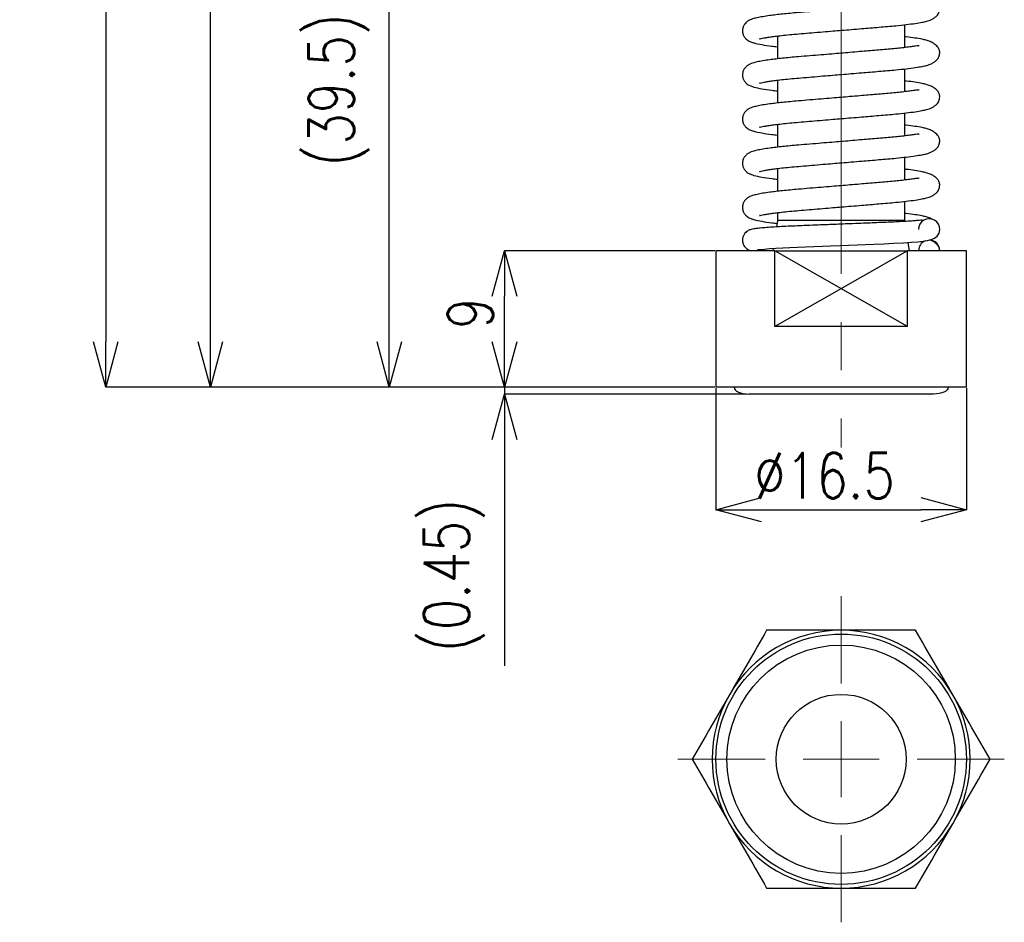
# Model space of a CAD drawing. Header units: millimetres. Extents: x 9 to 204, y 18 to 201.
# Tile 1 of 7: x 43 to 108, y 18 to 77. Entities that reach past the tile are written whole.
import ezdxf

# ---------------------------------------------------------------- set-up
doc = ezdxf.new("R2010")
doc.units = ezdxf.units.MM
doc.linetypes.add('CENTER2', pattern=[28.575, 19.05, -3.175, 3.175, -3.175])
doc.layers.get('Defpoints').update_dxf_attribs({"color": 8, "lineweight": 0})
doc.layers.add('02 Center', color=150, linetype='CENTER2', lineweight=15)
doc.styles.add('GT_Dimension', font='simplex.shx', dxfattribs={"width": 0.8, "bigfont": 'bigfont.shx'})
doc.styles.add('SLDTEXTSTYLE1', font='TXT', dxfattribs={"width": 0.7, "bigfont": 'bigfont'})
doc.dimstyles.new('SLDDIMSTYLE2', dxfattribs={"dimtxt": 3, "dimasz": 3, "dimexe": 0, "dimexo": 0.0625, "dimgap": 0.75, "dimtad": 3, "dimrnd": 1e-09, "dimdsep": 46, "dimtxsty": 'SLDTEXTSTYLE1', "dimblk1": 'OPEN30', "dimblk2": 'OPEN30', "dimsah": 1, "dimcen": 0.09, "dimadec": 0, "dimazin": 2, "dimtfac": 1, "dimtdec": 3, "dimtmove": 0, "dimatfit": 0, "dimldrblk": 'OPEN30', "dimfxl": 1, "dimfrac": 2, "dimtolj": 1, "dimtzin": 12, "dimarcsym": 0})
doc.dimstyles.new('SLDDIMSTYLE3', dxfattribs={"dimtxt": 3, "dimasz": 3, "dimexe": 0, "dimexo": 0.0625, "dimgap": 0.75, "dimtad": 3, "dimrnd": 1e-09, "dimzin": 12, "dimdsep": 46, "dimtxsty": 'SLDTEXTSTYLE1', "dimblk1": 'OPEN30', "dimblk2": 'OPEN30', "dimsah": 1, "dimcen": 0.09, "dimadec": 0, "dimazin": 3, "dimtfac": 1, "dimtdec": 3, "dimtofl": 0, "dimtmove": 0, "dimatfit": 3, "dimldrblk": 'OPEN30', "dimfxl": 1, "dimfrac": 2, "dimtolj": 1, "dimtzin": 12, "dimarcsym": 0})

# ---------------------------------------------------------------- blocks, each defined once
blk = doc.blocks.new('_Open30')
at = {"color": 0, "linetype": 'ByBlock', "lineweight": -2}
for p, q in [((-1, 0.268), (0, 0)), ((0, 0), (-1, -0.268)), ((0, 0), (-1, 0))]:
    blk.add_line(p, q, dxfattribs=at)
blk = doc.blocks.new('*D10')
at = {"color": 0, "lineweight": -2, "transparency": 16777216}
for p, q in [((74.867, 55.766), (74.867, 58.766)), ((88.735, 52.766), (74.867, 52.766)), ((74.867, 52.766), (74.867, 52.316)), ((90.805, 52.316), (74.867, 52.316)), ((74.867, 49.316), (74.867, 34.416))]:
    blk.add_line(p, q, dxfattribs=at)
at = {"layer": 'Defpoints', "color": 0, "transparency": 16777216}
for p in [(88.797, 52.766), (74.867, 52.316), (90.867, 52.316)]:
    blk.add_point(p, dxfattribs=at)
at = {"color": 0, "lineweight": -2, "transparency": 16777216, "xscale": 3, "yscale": 3, "zscale": 3}
for p, rotation in [((74.867, 52.766), 270), ((74.867, 52.316), 90)]:
    blk.add_blockref('_Open30', p, dxfattribs=dict(at, rotation=rotation))
at = {"color": 0, "transparency": 16777216, "insert": (69.546, 40.366), "char_height": 3, "attachment_point": 2, "rotation": 90, "style": 'GT_Dimension'}
blk.add_mtext('\\A1;(0.45)', dxfattribs=at)
blk = doc.blocks.new('*D12')
at = {"color": 0, "lineweight": -2, "transparency": 16777216}
for p, q in [((88.797, 52.703), (88.797, 44.693)), ((105.297, 52.703), (105.297, 44.693)), ((91.797, 44.693), (102.297, 44.693))]:
    blk.add_line(p, q, dxfattribs=at)
at = {"layer": 'Defpoints', "color": 0, "lineweight": 0, "transparency": 16777216}
for p in [(88.797, 52.766), (105.297, 52.766), (105.297, 44.693)]:
    blk.add_point(p, dxfattribs=at)
at = {"color": 0, "lineweight": -2, "transparency": 16777216, "xscale": 3, "yscale": 3, "zscale": 3, "rotation": 180}
blk.add_blockref('_Open30', (88.797, 44.693), dxfattribs=at)
at = {"color": 0, "lineweight": -2, "transparency": 16777216, "xscale": 3, "yscale": 3, "zscale": 3}
blk.add_blockref('_Open30', (105.297, 44.693), dxfattribs=at)
at = {"color": 0, "transparency": 16777216, "insert": (95.947, 48.443), "char_height": 3, "attachment_point": 2, "style": 'GT_Dimension'}
blk.add_mtext('\\A1;%%c16.5', dxfattribs=at)
blk = doc.blocks.new('*D13')
at = {"color": 0, "lineweight": -2, "transparency": 16777216}
for p, q in [((88.735, 61.766), (74.867, 61.766)), ((74.867, 55.766), (74.867, 58.766)), ((88.735, 52.766), (74.867, 52.766))]:
    blk.add_line(p, q, dxfattribs=at)
at = {"layer": 'Defpoints', "color": 0, "transparency": 16777216}
for p in [(74.867, 61.766), (88.797, 61.766), (88.797, 52.766)]:
    blk.add_point(p, dxfattribs=at)
at = {"color": 0, "lineweight": -2, "transparency": 16777216, "xscale": 3, "yscale": 3, "zscale": 3}
for p, rotation in [((74.867, 61.766), 90), ((74.867, 52.766), 270)]:
    blk.add_blockref('_Open30', p, dxfattribs=dict(at, rotation=rotation))
at = {"color": 0, "transparency": 16777216, "insert": (71.117, 57.639), "char_height": 3, "attachment_point": 2, "rotation": 90, "style": 'GT_Dimension'}
blk.add_mtext('\\A1;9', dxfattribs=at)
blk = doc.blocks.new('*D14')
at = {"color": 0, "lineweight": -2, "transparency": 16777216}
for p, q in [((88.985, 92.266), (67.274, 92.266)), ((67.274, 55.766), (67.274, 89.266)), ((88.735, 52.766), (67.274, 52.766))]:
    blk.add_line(p, q, dxfattribs=at)
at = {"layer": 'Defpoints', "color": 0, "lineweight": 0, "transparency": 16777216}
for p in [(67.274, 92.266), (89.047, 92.266), (88.797, 52.766)]:
    blk.add_point(p, dxfattribs=at)
at = {"color": 0, "lineweight": -2, "transparency": 16777216, "xscale": 3, "yscale": 3, "zscale": 3}
for p, rotation in [((67.274, 92.266), 90), ((67.274, 52.766), 270)]:
    blk.add_blockref('_Open30', p, dxfattribs=dict(at, rotation=rotation))
at = {"color": 0, "transparency": 16777216, "insert": (61.953, 72.366), "char_height": 3, "attachment_point": 2, "rotation": 90, "style": 'GT_Dimension'}
blk.add_mtext('\\A1;(39.5)', dxfattribs=at)
blk = doc.blocks.new('*D17')
at = {"color": 0, "lineweight": -2, "transparency": 16777216}
for p, q in [((92.785, 119.766), (55.493, 119.766)), ((55.493, 55.766), (55.493, 116.766)), ((88.735, 52.766), (55.493, 52.766))]:
    blk.add_line(p, q, dxfattribs=at)
at = {"layer": 'Defpoints', "color": 0, "lineweight": 0, "transparency": 16777216}
for p in [(55.493, 119.766), (92.847, 119.766), (88.797, 52.766)]:
    blk.add_point(p, dxfattribs=at)
at = {"color": 0, "lineweight": -2, "transparency": 16777216, "xscale": 3, "yscale": 3, "zscale": 3}
for p, rotation in [((55.493, 119.766), 90), ((55.493, 52.766), 270)]:
    blk.add_blockref('_Open30', p, dxfattribs=dict(at, rotation=rotation))
at = {"color": 0, "transparency": 16777216, "insert": (51.743, 82.105), "char_height": 3, "attachment_point": 2, "rotation": 90, "style": 'GT_Dimension'}
blk.add_mtext('\\A1;67', dxfattribs=at)
blk = doc.blocks.new('*D21')
at = {"color": 0, "lineweight": -2, "transparency": 16777216}
for p, q in [((95.085, 133.766), (48.594, 133.766)), ((48.594, 130.766), (48.594, 55.766)), ((88.735, 52.766), (48.594, 52.766))]:
    blk.add_line(p, q, dxfattribs=at)
at = {"layer": 'Defpoints', "color": 0, "lineweight": 0, "transparency": 16777216}
for p in [(95.147, 133.766), (48.594, 52.766), (88.797, 52.766)]:
    blk.add_point(p, dxfattribs=at)
at = {"color": 0, "lineweight": -2, "transparency": 16777216, "xscale": 3, "yscale": 3, "zscale": 3}
for p, rotation in [((48.594, 133.766), 90), ((48.594, 52.766), 270)]:
    blk.add_blockref('_Open30', p, dxfattribs=dict(at, rotation=rotation))
at = {"color": 0, "transparency": 16777216, "insert": (43.272, 95.338), "char_height": 3, "attachment_point": 2, "rotation": 90, "style": 'GT_Dimension'}
blk.add_mtext('\\A1;(81)', dxfattribs=at)
blk = doc.blocks.new('SW_CENTERMARKSYMBOL_0')
at = {"color": 0, "linetype": 'Continuous', "lineweight": 0}
for p, q in [((0, 5), (0, 10.75)), ((0, 0), (0, 2.5)), ((-5, 0), (-10.75, 0)), ((0, 0), (-2.5, 0)), ((0, 0), (0, -2.5)), ((0, 0), (2.5, 0)), ((5, 0), (10.75, 0)), ((0, -5), (0, -10.75))]:
    blk.add_line(p, q, dxfattribs=at)

msp = doc.modelspace()

# ---------------------------------------------------------------- linework, layer by layer
for p, q in [((101.2472, 75.1568), (101.2472, 76.6629)), ((92.8472, 75.9193), (92.8472, 74.4138)), ((101.2472, 72.2463), (101.2472, 73.7523)), ((92.8472, 73.0088), (92.8472, 71.5032)), ((101.2472, 69.3357), (101.2472, 70.8418)), ((92.8472, 70.0982), (92.8472, 68.5927)), ((101.2472, 66.4252), (101.2472, 67.9312)), ((92.8472, 67.1876), (92.8472, 65.6821)), ((101.2472, 63.7659), (101.2472, 65.0206)), ((92.8472, 64.2771), (92.8472, 63.7659)), ((92.8472, 63.7659), (92.7826, 63.3346)), ((101.2472, 63.7659), (92.8472, 63.7659)), ((101.2574, 63.6978), (101.2472, 63.7659)), ((101.5472, 61.7659), (101.4657, 62.3093)), ((88.7972, 61.7659), (88.7972, 52.7659)), ((92.6812, 61.7659), (88.7972, 61.7659)), ((92.5704, 61.9202), (92.5472, 61.7659)), ((92.6812, 56.7659), (92.6812, 61.7659)), ((92.6812, 61.7659), (101.4133, 61.7659)), ((101.4133, 56.7659), (92.6812, 61.7659)), ((101.4133, 61.7659), (92.6812, 56.7659)), ((101.4133, 56.7659), (101.4133, 61.7659)), ((105.2972, 61.7659), (101.4133, 61.7659)), ((105.2972, 52.7659), (105.2972, 61.7659)), ((101.4133, 56.7659), (92.6812, 56.7659)), ((105.2972, 52.7659), (88.7972, 52.7659)), ((103.1313, 52.3159), (90.9632, 52.3159))]:
    msp.add_line(p, q)
at = {"flags": 128}
msp.add_lwpolyline([(91.5318, 61.832), (91.5281, 61.8292), (91.5884, 61.8368), (91.7378, 61.8543), (91.9982, 61.879), (92.346, 61.9057), (92.7504, 61.9318), (93.1966, 61.9565), (93.6718, 61.9795), (94.1701, 62.0008), (94.697, 62.0221), (95.2579, 62.0448), (95.8252, 62.0677), (96.3539, 62.0891), (96.9827, 62.1145), (97.5632, 62.1379), (98.1353, 62.161), (98.6483, 62.1817), (99.2312, 62.2052), (99.8613, 62.2306), (100.5244, 62.2589), (101.1544, 62.2905), (101.6794, 62.3221), (102.1056, 62.3542), (102.4467, 62.3883), (102.7299, 62.4306), (103.042, 62.5194), (103.2086, 62.6038), (103.3682, 62.7335), (103.4948, 62.922), (103.5472, 63.1684), (103.5472, 63.1684)], dxfattribs=at)
for radius in [8.25, 7.523, 4.2747]:
    msp.add_circle((97.0472, 28.2554), radius)
for centre, radius, start, end in [((102.8472, 63.1684), 0.7, 0.041128, 180.087895), ((102.8472, 61.7634), 0.7, 112.217386, 179.795372), ((102.8472, 61.7634), 0.7, 0.204627, 90), ((97.0472, 28.2554), 8.5, 90, 150), ((97.0472, 28.2554), 8.5, 30, 90), ((97.0472, 28.2554), 8.5, 150, 210), ((97.0472, 28.2554), 8.5, 330, 30), ((97.0472, 28.2554), 8.5, 210, 270), ((97.0472, 28.2554), 8.5, 270, 330)]:
    msp.add_arc(centre, radius, start, end)
msp.add_ellipse((90.9632, 52.7659), major_axis=(-0.9704, 0), ratio=0.4637448, start_param=6.2831853, end_param=7.8539816)
at = {"extrusion": (0, 0, -1)}
msp.add_ellipse((103.1313, 52.7659), major_axis=(0.9704, 0), ratio=0.4637448, start_param=6.2831853, end_param=7.8539816, dxfattribs=at)
for points, knots in [([(102.1832, 78.1619), (102.1699, 78.1727), (102.141, 78.1963), (101.9567, 78.1643), (101.6716, 78.1219), (101.2914, 78.0712), (100.8642, 78.0226), (100.4014, 77.9761), (99.9091, 77.9331), (99.3876, 77.8897), (98.8457, 77.8441), (98.2564, 77.7947), (97.6565, 77.7445), (97.0324, 77.6923), (96.3993, 77.6393), (95.709, 77.5817), (94.9667, 77.5197), (94.2805, 77.4629), (93.6812, 77.4119), (93.1836, 77.3629), (92.7351, 77.3129), (92.2942, 77.2568), (91.8751, 77.1936), (91.5049, 77.1223), (91.2486, 77.0569), (91.0483, 76.9827), (90.8914, 76.9), (90.7347, 76.7722), (90.604, 76.574), (90.5374, 76.3476), (90.553, 76.1022), (90.6348, 75.9017), (90.7469, 75.755), (90.9066, 75.6194), (91.1009, 75.5256), (91.36, 75.4425), (91.7967, 75.3494), (92.3285, 75.2673), (92.7215, 75.2233), (92.8472, 75.2092)], [0, 0, 0, 0, 0.0238783, 0.0518066, 0.0801453, 0.1086484, 0.1368311, 0.1644326, 0.1913195, 0.2181668, 0.2454793, 0.271621, 0.3025848, 0.3292928, 0.3578298, 0.3899485, 0.4256112, 0.4642782, 0.4933787, 0.5221505, 0.5504125, 0.5781026, 0.6145784, 0.6504011, 0.6840405, 0.7057637, 0.7246973, 0.7430133, 0.7542439, 0.7674418, 0.7813467, 0.7947532, 0.8076492, 0.8201884, 0.8454203, 0.8722657, 0.9255328, 0.9761831, 1, 1, 1, 1]), ([(91.6792, 75.732), (91.6754, 75.729), (91.6575, 75.7149), (91.7746, 75.7545), (91.9364, 75.7848), (92.1706, 75.827), (92.4485, 75.8687), (92.8026, 75.9156), (93.2479, 75.9666), (93.7963, 76.0209), (94.4191, 76.0732), (95.1055, 76.1308), (95.8105, 76.19), (96.4741, 76.2455), (97.099, 76.2978), (97.7361, 76.3511), (98.3657, 76.4037), (98.9771, 76.4546), (99.5495, 76.5025), (100.1184, 76.549), (100.7316, 76.6051), (101.3549, 76.6722), (101.9184, 76.746), (102.3433, 76.8156), (102.6877, 76.8894), (102.9619, 76.9785), (103.1926, 77.1036), (103.3671, 77.2497), (103.5137, 77.4561), (103.5357, 77.6303), (103.5472, 77.7211)], [0, 0, 0, 0, 0.008862, 0.0415605, 0.0741655, 0.1061952, 0.1374305, 0.167684, 0.2072743, 0.2478665, 0.2893557, 0.3334946, 0.3776028, 0.4162177, 0.4496848, 0.4858468, 0.5265237, 0.5599887, 0.5957069, 0.6329366, 0.6710429, 0.7235142, 0.7763007, 0.8234266, 0.8555128, 0.8937899, 0.9163967, 0.9416045, 0.9695364, 1, 1, 1, 1]), ([(102.1832, 75.2513), (102.1699, 75.2622), (102.141, 75.2858), (101.9567, 75.2538), (101.6716, 75.2114), (101.2914, 75.1606), (100.8642, 75.1121), (100.4014, 75.0655), (99.9091, 75.0226), (99.3876, 74.9792), (98.8457, 74.9336), (98.2564, 74.8842), (97.6565, 74.8339), (97.0324, 74.7817), (96.3993, 74.7288), (95.709, 74.6711), (94.9667, 74.6091), (94.2805, 74.5524), (93.6812, 74.5014), (93.1836, 74.4523), (92.7351, 74.4024), (92.2942, 74.3462), (91.8751, 74.283), (91.5049, 74.2117), (91.2486, 74.1463), (91.0483, 74.0721), (90.8914, 73.9894), (90.7347, 73.8616), (90.604, 73.6635), (90.5374, 73.4371), (90.553, 73.1916), (90.6348, 72.9911), (90.7469, 72.8445), (90.9066, 72.7089), (91.1009, 72.615), (91.36, 72.532), (91.7967, 72.4388), (92.3285, 72.3567), (92.7215, 72.3127), (92.8472, 72.2987)], [0, 0, 0, 0, 0.0238783, 0.0518066, 0.0801453, 0.1086484, 0.1368311, 0.1644326, 0.1913195, 0.2181668, 0.2454793, 0.271621, 0.3025848, 0.3292928, 0.3578298, 0.3899485, 0.4256112, 0.4642782, 0.4933787, 0.5221505, 0.5504125, 0.5781026, 0.6145784, 0.6504011, 0.6840405, 0.7057637, 0.7246973, 0.7430133, 0.7542439, 0.7674418, 0.7813467, 0.7947532, 0.8076492, 0.8201884, 0.8454203, 0.8722657, 0.9255328, 0.9761831, 1, 1, 1, 1]), ([(103.5472, 74.8106), (103.539, 74.8829), (103.5231, 75.0219), (103.3922, 75.2314), (103.1878, 75.411), (102.9222, 75.5495), (102.6524, 75.6423), (102.3256, 75.7192), (101.8956, 75.7882), (101.5245, 75.8391), (101.2788, 75.8655), (101.2472, 75.8689)], [0, 0, 0, 0, 0.1077647, 0.2070823, 0.3380837, 0.4470312, 0.5396474, 0.6319472, 0.8000788, 0.9743417, 1, 1, 1, 1]), ([(91.6792, 72.8214), (91.6754, 72.8184), (91.6575, 72.8044), (91.7746, 72.844), (91.9364, 72.8742), (92.1706, 72.9165), (92.4485, 72.9582), (92.8026, 73.005), (93.2479, 73.056), (93.7963, 73.1104), (94.4191, 73.1626), (95.1055, 73.2203), (95.8105, 73.2794), (96.4741, 73.335), (97.099, 73.3873), (97.7361, 73.4405), (98.3657, 73.4931), (98.9771, 73.544), (99.5495, 73.5919), (100.1184, 73.6385), (100.7316, 73.6945), (101.3549, 73.7616), (101.9184, 73.8354), (102.3433, 73.9051), (102.6877, 73.9788), (102.9619, 74.0679), (103.1926, 74.1931), (103.3671, 74.3391), (103.5137, 74.5456), (103.5357, 74.7197), (103.5472, 74.8106)], [0, 0, 0, 0, 0.008862, 0.0415605, 0.0741655, 0.1061952, 0.1374305, 0.167684, 0.2072743, 0.2478665, 0.2893557, 0.3334946, 0.3776028, 0.4162177, 0.4496848, 0.4858468, 0.5265237, 0.5599887, 0.5957069, 0.6329366, 0.6710429, 0.7235142, 0.7763007, 0.8234266, 0.8555128, 0.8937899, 0.9163967, 0.9416045, 0.9695364, 1, 1, 1, 1]), ([(103.5472, 71.9), (103.539, 71.9724), (103.5231, 72.1114), (103.3922, 72.3208), (103.1878, 72.5005), (102.9222, 72.6389), (102.6524, 72.7318), (102.3256, 72.8086), (101.8956, 72.8776), (101.5245, 72.9286), (101.2788, 72.9549), (101.2472, 72.9583)], [0, 0, 0, 0, 0.1077647, 0.2070823, 0.3380837, 0.4470312, 0.5396474, 0.6319472, 0.8000788, 0.9743417, 1, 1, 1, 1]), ([(102.1832, 72.3408), (102.1699, 72.3516), (102.141, 72.3752), (101.9567, 72.3432), (101.6716, 72.3008), (101.2914, 72.2501), (100.8642, 72.2015), (100.4014, 72.155), (99.9091, 72.112), (99.3876, 72.0686), (98.8457, 72.023), (98.2564, 71.9736), (97.6565, 71.9234), (97.0324, 71.8711), (96.3993, 71.8182), (95.709, 71.7606), (94.9667, 71.6986), (94.2805, 71.6418), (93.6812, 71.5908), (93.1836, 71.5418), (92.7351, 71.4918), (92.2942, 71.4357), (91.8751, 71.3725), (91.5049, 71.3012), (91.2486, 71.2358), (91.0483, 71.1616), (90.8914, 71.0788), (90.7347, 70.9511), (90.604, 70.7529), (90.5374, 70.5265), (90.553, 70.2811), (90.6348, 70.0806), (90.7469, 69.9339), (90.9066, 69.7983), (91.1009, 69.7045), (91.36, 69.6214), (91.7967, 69.5283), (92.3285, 69.4462), (92.7215, 69.4022), (92.8472, 69.3881)], [0, 0, 0, 0, 0.0238783, 0.0518066, 0.0801453, 0.1086484, 0.1368311, 0.1644326, 0.1913195, 0.2181668, 0.2454793, 0.271621, 0.3025848, 0.3292928, 0.3578298, 0.3899485, 0.4256112, 0.4642782, 0.4933787, 0.5221505, 0.5504125, 0.5781026, 0.6145784, 0.6504011, 0.6840405, 0.7057637, 0.7246973, 0.7430133, 0.7542439, 0.7674418, 0.7813467, 0.7947532, 0.8076492, 0.8201884, 0.8454203, 0.8722657, 0.9255328, 0.9761831, 1, 1, 1, 1]), ([(91.6792, 69.9109), (91.6754, 69.9079), (91.6575, 69.8938), (91.7746, 69.9334), (91.9364, 69.9637), (92.1706, 70.0059), (92.4485, 70.0476), (92.8026, 70.0945), (93.2479, 70.1455), (93.7963, 70.1998), (94.4191, 70.2521), (95.1055, 70.3097), (95.8105, 70.3689), (96.4741, 70.4244), (97.099, 70.4767), (97.7361, 70.53), (98.3657, 70.5826), (98.9771, 70.6335), (99.5495, 70.6814), (100.1184, 70.7279), (100.7316, 70.784), (101.3549, 70.8511), (101.9184, 70.9248), (102.3433, 70.9945), (102.6877, 71.0683), (102.9619, 71.1574), (103.1926, 71.2825), (103.3671, 71.4285), (103.5137, 71.635), (103.5357, 71.8092), (103.5472, 71.9)], [0, 0, 0, 0, 0.008862, 0.0415605, 0.0741655, 0.1061952, 0.1374305, 0.167684, 0.2072743, 0.2478665, 0.2893557, 0.3334946, 0.3776028, 0.4162177, 0.4496848, 0.4858468, 0.5265237, 0.5599887, 0.5957069, 0.6329366, 0.6710429, 0.7235142, 0.7763007, 0.8234266, 0.8555128, 0.8937899, 0.9163967, 0.9416045, 0.9695364, 1, 1, 1, 1]), ([(102.1832, 69.4302), (102.1699, 69.4411), (102.141, 69.4646), (101.9567, 69.4327), (101.6716, 69.3903), (101.2914, 69.3395), (100.8642, 69.291), (100.4014, 69.2444), (99.9091, 69.2014), (99.3876, 69.1581), (98.8457, 69.1125), (98.2564, 69.0631), (97.6565, 69.0128), (97.0324, 68.9606), (96.3993, 68.9077), (95.709, 68.85), (94.9667, 68.788), (94.2805, 68.7313), (93.6812, 68.6803), (93.1836, 68.6312), (92.7351, 68.5813), (92.2942, 68.5251), (91.8751, 68.4619), (91.5049, 68.3906), (91.2486, 68.3252), (91.0483, 68.251), (90.8914, 68.1683), (90.7347, 68.0405), (90.604, 67.8423), (90.5374, 67.616), (90.553, 67.3705), (90.6348, 67.17), (90.7469, 67.0234), (90.9066, 66.8878), (91.1009, 66.7939), (91.36, 66.7109), (91.7967, 66.6177), (92.3285, 66.5356), (92.7215, 66.4916), (92.8472, 66.4776)], [0, 0, 0, 0, 0.0238783, 0.0518066, 0.0801453, 0.1086484, 0.1368311, 0.1644326, 0.1913195, 0.2181668, 0.2454793, 0.271621, 0.3025848, 0.3292928, 0.3578298, 0.3899485, 0.4256112, 0.4642782, 0.4933787, 0.5221505, 0.5504125, 0.5781026, 0.6145784, 0.6504011, 0.6840405, 0.7057637, 0.7246973, 0.7430133, 0.7542439, 0.7674418, 0.7813467, 0.7947532, 0.8076492, 0.8201884, 0.8454203, 0.8722657, 0.9255328, 0.9761831, 1, 1, 1, 1]), ([(103.5472, 68.9895), (103.539, 69.0618), (103.5231, 69.2008), (103.3922, 69.4103), (103.1878, 69.5899), (102.9222, 69.7284), (102.6524, 69.8212), (102.3256, 69.8981), (101.8956, 69.9671), (101.5245, 70.018), (101.2788, 70.0444), (101.2472, 70.0478)], [0, 0, 0, 0, 0.1077647, 0.2070823, 0.3380837, 0.4470312, 0.5396474, 0.6319472, 0.8000788, 0.9743417, 1, 1, 1, 1]), ([(91.6792, 67.0003), (91.6754, 66.9973), (91.6575, 66.9832), (91.7746, 67.0229), (91.9364, 67.0531), (92.1706, 67.0954), (92.4485, 67.1371), (92.8026, 67.1839), (93.2479, 67.2349), (93.7963, 67.2893), (94.4191, 67.3415), (95.1055, 67.3992), (95.8105, 67.4583), (96.4741, 67.5139), (97.099, 67.5662), (97.7361, 67.6194), (98.3657, 67.672), (98.9771, 67.7229), (99.5495, 67.7708), (100.1184, 67.8173), (100.7316, 67.8734), (101.3549, 67.9405), (101.9184, 68.0143), (102.3433, 68.084), (102.6877, 68.1577), (102.9619, 68.2468), (103.1926, 68.3719), (103.3671, 68.518), (103.5137, 68.7244), (103.5357, 68.8986), (103.5472, 68.9895)], [0, 0, 0, 0, 0.008862, 0.0415605, 0.0741655, 0.1061952, 0.1374305, 0.167684, 0.2072743, 0.2478665, 0.2893557, 0.3334946, 0.3776028, 0.4162177, 0.4496848, 0.4858468, 0.5265237, 0.5599887, 0.5957069, 0.6329366, 0.6710429, 0.7235142, 0.7763007, 0.8234266, 0.8555128, 0.8937899, 0.9163967, 0.9416045, 0.9695364, 1, 1, 1, 1]), ([(103.5472, 66.0789), (103.539, 66.1513), (103.5231, 66.2903), (103.3922, 66.4997), (103.1878, 66.6794), (102.9222, 66.8178), (102.6524, 66.9107), (102.3256, 66.9875), (101.8956, 67.0565), (101.5245, 67.1075), (101.2788, 67.1338), (101.2472, 67.1372)], [0, 0, 0, 0, 0.1077647, 0.2070823, 0.3380837, 0.4470312, 0.5396474, 0.6319472, 0.8000788, 0.9743417, 1, 1, 1, 1]), ([(102.1832, 66.5197), (102.1699, 66.5305), (102.141, 66.5541), (101.9567, 66.5221), (101.6716, 66.4797), (101.2914, 66.429), (100.8642, 66.3804), (100.4014, 66.3339), (99.9091, 66.2909), (99.3876, 66.2475), (98.8457, 66.2019), (98.2564, 66.1525), (97.6565, 66.1023), (97.0324, 66.05), (96.3993, 65.9971), (95.709, 65.9395), (94.9667, 65.8775), (94.2805, 65.8207), (93.6812, 65.7697), (93.1836, 65.7206), (92.7351, 65.6707), (92.2942, 65.6146), (91.8751, 65.5514), (91.5049, 65.4801), (91.2486, 65.4146), (91.0483, 65.3405), (90.8914, 65.2577), (90.7347, 65.13), (90.604, 64.9318), (90.5374, 64.7054), (90.553, 64.46), (90.6348, 64.2595), (90.7469, 64.1128), (90.9066, 63.9772), (91.1009, 63.8833), (91.36, 63.8003), (91.797, 63.7072), (92.3198, 63.6262), (92.7024, 63.5834), (92.8179, 63.5704)], [0, 0, 0, 0, 0.0239236, 0.0519049, 0.0802974, 0.1088546, 0.1370908, 0.1647447, 0.1916826, 0.2185808, 0.2459452, 0.2721365, 0.3031591, 0.3299178, 0.358509, 0.3906886, 0.426419, 0.4651593, 0.4943151, 0.5231416, 0.5514571, 0.5791998, 0.6157449, 0.6516355, 0.6853387, 0.7071032, 0.7260727, 0.7444235, 0.7556754, 0.7688983, 0.7828297, 0.7962616, 0.8091821, 0.8217451, 0.8470248, 0.8739212, 0.9272894, 0.9780359, 1, 1, 1, 1]), ([(91.6792, 64.0898), (91.6754, 64.0868), (91.6575, 64.0727), (91.7746, 64.1123), (91.9364, 64.1426), (92.1706, 64.1848), (92.4485, 64.2265), (92.8026, 64.2734), (93.2479, 64.3244), (93.7963, 64.3787), (94.4191, 64.4309), (95.1055, 64.4886), (95.8105, 64.5477), (96.4741, 64.6033), (97.099, 64.6556), (97.7361, 64.7089), (98.3657, 64.7614), (98.9771, 64.8124), (99.5495, 64.8603), (100.1184, 64.9068), (100.7316, 64.9629), (101.3549, 65.03), (101.9184, 65.1037), (102.3433, 65.1734), (102.6877, 65.2472), (102.9619, 65.3363), (103.1926, 65.4614), (103.3671, 65.6074), (103.5137, 65.8139), (103.5357, 65.9881), (103.5472, 66.0789)], [0, 0, 0, 0, 0.008862, 0.0415605, 0.0741655, 0.1061952, 0.1374305, 0.167684, 0.2072743, 0.2478665, 0.2893557, 0.3334946, 0.3776028, 0.4162177, 0.4496848, 0.4858468, 0.5265237, 0.5599887, 0.5957069, 0.6329366, 0.6710429, 0.7235142, 0.7763007, 0.8234266, 0.8555128, 0.8937899, 0.9163967, 0.9416045, 0.9695364, 1, 1, 1, 1]), ([(103.0436, 63.8338), (102.9978, 63.8596), (102.8808, 63.9254), (102.6513, 63.9993), (102.3262, 64.0774), (101.8954, 64.1458), (101.5245, 64.1969), (101.2788, 64.2233), (101.2472, 64.2267)], [0, 0, 0, 0, 0.0973612, 0.2485431, 0.3992088, 0.6736586, 0.9581167, 1, 1, 1, 1]), ([(102.4116, 63.7797), (102.4121, 63.7801), (102.4215, 63.7877), (102.3774, 63.78), (102.278, 63.7723), (102.0834, 63.7532), (101.8368, 63.7344), (101.5168, 63.7125), (101.1231, 63.6892), (100.6484, 63.6648), (100.1556, 63.6426), (99.6388, 63.6219), (99.0946, 63.5998), (98.4822, 63.5751), (97.8373, 63.549), (97.1879, 63.5228), (96.5927, 63.4988), (95.9889, 63.4744), (95.3243, 63.4476), (94.6492, 63.4203), (93.9909, 63.3942), (93.398, 63.368), (92.8546, 63.3397), (92.3459, 63.3089), (91.9046, 63.2764), (91.5544, 63.2427), (91.327, 63.2141), (91.1221, 63.1739), (90.9588, 63.1151), (90.8244, 63.032), (90.7078, 62.9254), (90.5981, 62.7584), (90.5363, 62.5312), (90.5552, 62.3007), (90.6327, 62.1126), (90.7358, 61.9774), (90.8726, 61.8605), (91.0204, 61.7894), (91.0885, 61.7728), (91.1214, 61.7647)], [0, 0, 0, 0, 0.0008032, 0.0153228, 0.0331284, 0.0609129, 0.0882751, 0.1145408, 0.1516783, 0.1859827, 0.2186976, 0.250697, 0.2831195, 0.3157114, 0.3555795, 0.3901788, 0.4218282, 0.4525931, 0.4893253, 0.5329606, 0.569734, 0.6102976, 0.6501875, 0.6881893, 0.7353261, 0.7779532, 0.816085, 0.8424381, 0.8676399, 0.8800354, 0.892106, 0.9046472, 0.9183584, 0.9318662, 0.9438639, 0.9544707, 0.9641829, 0.982705, 1, 1, 1, 1]), ([(103.5472, 61.7634), (103.5397, 61.83), (103.5255, 61.9551), (103.419, 62.129), (103.279, 62.2681), (103.1226, 62.3725), (102.9717, 62.4487), (102.8937, 62.4688), (102.8783, 62.4728)], [0, 0, 0, 0, 0.2522657, 0.4732272, 0.6602556, 0.8125828, 0.9628998, 1, 1, 1, 1]), ([(92.1398, 36.7554), (91.7318, 36.0489), (90.9152, 34.6344), (90.096, 33.2155), (89.686, 32.5054)], [0, 0, 0, 0, 0.4995469, 1, 1, 1, 1]), ([(97.0472, 36.7554), (96.2289, 36.7554), (94.5905, 36.7554), (92.9572, 36.7554), (92.1398, 36.7554)], [0, 0, 0, 0, 0.4994745, 1, 1, 1, 1]), ([(101.9547, 36.7554), (101.566, 36.7554), (100.5558, 36.7554), (98.9197, 36.7554), (97.6717, 36.7554), (97.0472, 36.7554)], [0, 0, 0, 0, 0.2381258, 0.6188323, 1, 1, 1, 1]), ([(104.4085, 32.5054), (103.9993, 33.2141), (103.1801, 34.6331), (102.3635, 36.0475), (101.9547, 36.7554)], [0, 0, 0, 0, 0.4994745, 1, 1, 1, 1]), ([(89.686, 32.5054), (89.2769, 31.7967), (88.4576, 30.3778), (87.641, 28.9634), (87.2323, 28.2554)], [0, 0, 0, 0, 0.4994745, 1, 1, 1, 1]), ([(106.8622, 28.2554), (106.4543, 28.962), (105.6376, 30.3765), (104.8184, 31.7954), (104.4085, 32.5054)], [0, 0, 0, 0, 0.4995469, 1, 1, 1, 1]), ([(87.2323, 28.2554), (87.6402, 27.5489), (88.4568, 26.1344), (89.276, 24.7155), (89.686, 24.0054)], [0, 0, 0, 0, 0.4995469, 1, 1, 1, 1]), ([(104.4085, 24.0054), (104.8176, 24.7141), (105.6368, 26.1331), (106.4535, 27.5475), (106.8622, 28.2554)], [0, 0, 0, 0, 0.4994745, 1, 1, 1, 1]), ([(89.686, 24.0054), (90.0952, 23.2967), (90.9144, 21.8778), (91.731, 20.4634), (92.1398, 19.7554)], [0, 0, 0, 0, 0.4994745, 1, 1, 1, 1]), ([(101.9547, 19.7554), (102.3627, 20.462), (103.1793, 21.8765), (103.9985, 23.2954), (104.4085, 24.0054)], [0, 0, 0, 0, 0.4995469, 1, 1, 1, 1]), ([(92.1398, 19.7554), (92.9556, 19.7554), (94.5889, 19.7554), (96.2273, 19.7554), (97.0472, 19.7554)], [0, 0, 0, 0, 0.4995469, 1, 1, 1, 1]), ([(97.0472, 19.7554), (97.359, 19.7554), (97.9826, 19.7554), (98.9181, 19.7554), (99.8535, 19.7554), (100.6713, 19.7554), (101.3717, 19.7554), (101.7604, 19.7554), (101.9547, 19.7554)], [0, 0, 0, 0, 0.19031, 0.3806893, 0.5712576, 0.7618798, 0.8809354, 1, 1, 1, 1])]:
    msp.add_open_spline(points, degree=3, knots=knots)
at = {"layer": '02 Center'}
msp.add_line((97.0472, 136.4443), (97.0472, 48.8067), dxfattribs=at)

# ---------------------------------------------------------------- block references
msp.add_blockref('SW_CENTERMARKSYMBOL_0', (97.0472, 28.2554))

# ---------------------------------------------------------------- dimensions: what is measured, and where the dimension line sits
for base, p1, p2, dimstyle, picture, middle in [((48.5936, 52.7659), (95.1472, 133.7659), (88.7972, 52.7659), 'SLDDIMSTYLE3', '*D21', (48.5936, 95.3381)), ((67.2742, 92.2659), (88.7972, 52.7659), (89.0472, 92.2659), 'SLDDIMSTYLE3', '*D14', (67.2742, 72.3656)), ((74.8669, 52.3159), (88.7972, 52.7659), (90.8671, 52.3159), 'SLDDIMSTYLE2', '*D10', (74.8669, 40.3659))]:
    dim = msp.add_linear_dim(base=base, p1=p1, p2=p2, angle=90, text='(<>)', dimstyle=dimstyle, override={"dimtxsty": 'GT_Dimension'})
    dim.commit()
    dim.dimension.update_dxf_attribs({"geometry": picture, "text_midpoint": middle, "dimtype": 160})
for base, p2, picture, middle in [((55.4929, 119.7659), (92.8472, 119.7659), '*D17', (55.4929, 82.1051)), ((74.8669, 61.7659), (88.7972, 61.7659), '*D13', (74.8669, 57.6389))]:
    dim = msp.add_linear_dim(base=base, p1=(88.7972, 52.7659), p2=p2, angle=90, dimstyle='SLDDIMSTYLE3', override={"dimtxsty": 'GT_Dimension'})
    dim.commit()
    dim.dimension.update_dxf_attribs({"geometry": picture, "text_midpoint": middle, "dimtype": 160})
dim = msp.add_linear_dim(base=(105.2972, 44.6931), p1=(88.7972, 52.7659), p2=(105.2972, 52.7659), text='%%c<>', dimstyle='SLDDIMSTYLE3', override={"dimtxsty": 'GT_Dimension'})
dim.commit()
dim.dimension.update_dxf_attribs({"geometry": '*D12', "text_midpoint": (95.9467, 44.6931), "dimtype": 160})

doc.saveas('drawing.dxf')
